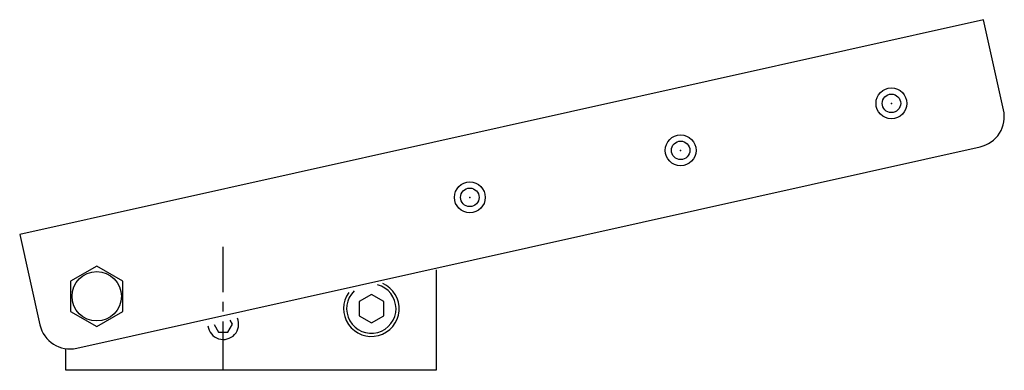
# Model space of a CAD drawing. Header units: millimetres. Extents: x -52 to 267, y -40 to 74.
import ezdxf

# ---------------------------------------------------------------- set-up
doc = ezdxf.new("R2010")
doc.units = ezdxf.units.MM
doc.header["$LTSCALE"] = 0.5
doc.header["$MEASUREMENT"] = 0
doc.linetypes.add('CENTER', pattern=[50.8, 31.75, -6.35, 6.35, -6.35])
doc.layers.get('0').update_dxf_attribs({"linetype": 'CONTINUOUS'})
doc.layers.add('Center', color=1, linetype='CENTER')

msp = doc.modelspace()

# ---------------------------------------------------------------- linework, layer by layer
for p, q in [((260.36, 73.73), (-51.96, 4.04)), ((266.89, 44.45), (260.36, 73.73)), ((-33.49, -32.82), (259.31, 32.51)), ((-51.96, 4.04), (-45.43, -25.24)), ((-27, -6.19), (-35.5, -11.09)), ((-18.5, -11.09), (-27, -6.19)), ((83, -7.41), (83, -40)), ((-35.5, -11.09), (-35.5, -20.91)), ((-18.5, -20.91), (-18.5, -11.09)), ((62, -15.38), (58, -17.69)), ((66, -17.69), (62, -15.38)), ((58, -17.69), (58, -22.31)), ((66, -22.31), (66, -17.69)), ((-35.5, -20.91), (-27, -25.81)), ((-27, -25.81), (-18.5, -20.91)), ((58, -22.31), (62, -24.62)), ((62, -24.62), (66, -22.31)), ((-37, -40), (-37, -33.28)), ((14, -40), (-37, -40)), ((83, -40), (14, -40))]:
    msp.add_line(p, q)
msp.add_lwpolyline([(11.05, -25.09), (12.5, -27.6), (15.5, -27.6), (17, -25), (16.25, -23.69)])
for centre, radius in [((230.55, 46.59), 5), ((230.55, 46.59), 3), ((162.23, 31.35), 5), ((162.23, 31.35), 3), ((93.91, 16.1), 5), ((93.91, 16.1), 3), ((-27, -16), 8)]:
    msp.add_circle(centre, radius)
for centre, radius, start, end in [((257.13, 42.27), 10, 282.5754, 12.5819), ((62, -20), 9, 144.1352, 65.8654), ((62, -20), 8, 134.2342, 75.7661), ((-35.67, -23.06), 10, 192.578, 282.5775), ((14, -25), 5, 187.168, 22.832)]:
    msp.add_arc(centre, radius, start, end)
for p in [(230.55, 46.59), (162.23, 31.35), (93.91, 16.1)]:
    msp.add_point(p)
at = {"layer": 'Center'}
msp.add_line((14, -40), (14, 0), dxfattribs=at)

doc.saveas('drawing.dxf')
